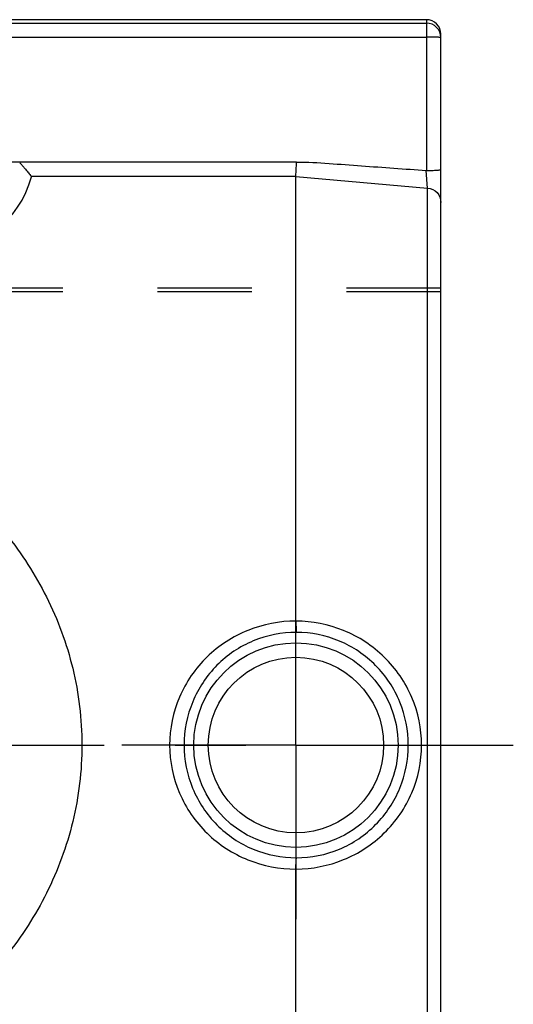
# Model space of a CAD drawing. Header units: millimetres. Extents: x 415 to 585, y 445 to 555.
# Tile 5 of 5: x 551 to 585, y 482 to 550. Entities that reach past the tile are written whole.
import ezdxf

# ---------------------------------------------------------------- set-up
doc = ezdxf.new("R2010")
doc.units = ezdxf.units.MM
doc.header["$LTSCALE"] = 65.185185
doc.linetypes.add('CENTER', pattern=[0.6, 0.375, -0.075, 0.075, -0.075])
doc.linetypes.add('HIDDEN', pattern=[0.2, 0.1, -0.1])
for name, color, linetype in [('KOERPER', 7, 'CONTINUOUS'), ('KONST.EL_MIT_GEO', 7, 'CONTINUOUS'), ('L1', 7, 'CONTINUOUS')]:
    doc.layers.add(name, color=color, linetype=linetype)

msp = doc.modelspace()

# ---------------------------------------------------------------- linework, layer by layer
at = {"layer": 'KOERPER', "color": 8, "linetype": 'HIDDEN'}
for p, q in [((580, 531.5), (420, 531.5)), ((580, 531.245), (580, 531.5)), ((580, 531.245), (420, 531.245))]:
    msp.add_line(p, q, dxfattribs=at)
at = {"layer": 'KOERPER', "color": 2, "linetype": 'CENTER'}
for p, q in [((570, 500), (570, 512)), ((527.25, 500), (554.75, 500)), ((570, 500), (558, 500)), ((570, 500), (582, 500)), ((570, 500), (570, 488))]:
    msp.add_line(p, q, dxfattribs=at)
at = {"layer": 'KONST.EL_MIT_GEO', "color": 7, "linetype": 'Continuous'}
for p, q in [((579, 550), (421, 550)), ((421, 549.765), (579, 549.765)), ((579, 550), (579, 539.603)), ((421, 548.8), (579, 548.8)), ((580, 451.001), (580, 548.999)), ((570.044, 540.19), (547.8, 540.19)), ((579.087, 538.397), (578.982, 539.604)), ((570, 539.198), (551.752, 539.198)), ((570, 508.548), (570, 539.198)), ((570, 539.198), (579.087, 538.397)), ((579.087, 461.603), (579.087, 538.397)), ((570, 460.802), (570, 491.452))]:
    msp.add_line(p, q, dxfattribs=at)
for radius in [7.05, 6.051]:
    msp.add_circle((570, 500), radius, dxfattribs=at)
for centre, radius, start, end in [((579, 548.765), 1, 0.01746, 90.01745), ((545, 541), 7, 195.08012, 344.91995)]:
    msp.add_arc(centre, radius, start, end, dxfattribs=at)
msp.add_ellipse((579, 548.999), major_axis=(0, 1.001), ratio=0.999391, start_param=-1.570796, end_param=0, dxfattribs=at)
for points, knots in [([(579.793, 548.787), (579.74, 548.789), (579.476, 548.798), (579.212, 548.8), (579, 548.8)], [0, 0, 0, 0, 0.200323, 1, 1, 1, 1]), ([(580, 548.765), (580, 548.77), (579.973, 548.772), (579.942, 548.779), (579.873, 548.782), (579.823, 548.785), (579.793, 548.787)], [0, 0, 0, 0, 0.069805, 0.261848, 0.574637, 1, 1, 1, 1]), ([(550.94, 540.12), (550.974, 540.12), (551.022, 540.056), (551.088, 539.987), (551.154, 539.91), (551.238, 539.812), (551.339, 539.692), (551.482, 539.52), (551.619, 539.357), (551.714, 539.236), (551.752, 539.198)], [0, 0, 0, 0, 0.081305, 0.163419, 0.244733, 0.324921, 0.480364, 0.626106, 0.86841, 1, 1, 1, 1]), ([(570, 539.198), (570.002, 539.234), (570.015, 539.565), (570.03, 539.895), (570.044, 540.19)], [0, 0, 0, 0, 0.108913, 1, 1, 1, 1]), ([(570.044, 540.19), (570.792, 540.19), (572.286, 540.097), (574.523, 539.923), (576.763, 539.774), (578.254, 539.659), (579, 539.603)], [0, 0, 0, 0, 0.249951, 0.50004, 0.750002, 1, 1, 1, 1]), ([(579, 539.603), (579.127, 539.593), (579.314, 539.607), (579.549, 539.618), (579.699, 539.624), (579.82, 539.634), (579.917, 539.643), (579.962, 539.655), (580, 539.659), (580, 539.667)], [0, 0, 0, 0, 0.381582, 0.554029, 0.704849, 0.828711, 0.921187, 0.978552, 1, 1, 1, 1]), ([(551.752, 539.198), (551.755, 539.195), (551.759, 539.189), (551.76, 539.182), (551.759, 539.179)], [0, 0, 0, 0, 0.540484, 1, 1, 1, 1]), ([(579.087, 538.397), (579.328, 538.376), (579.809, 538.147), (580, 537.648), (580, 537.409)], [0, 0, 0, 0, 0.501346, 1, 1, 1, 1]), ([(527.25, 524.995), (530.758, 524.995), (537.713, 523.825), (545.366, 519.512), (550.154, 514.632), (552.973, 510.27), (554.806, 505.315), (555.448, 500.007), (554.809, 494.698), (552.979, 489.742), (550.161, 485.378), (545.374, 480.494), (537.719, 476.176), (530.76, 475.005), (527.25, 475.005)], [0, 0, 0, 0, 0.126819, 0.2494, 0.310589, 0.372579, 0.435781, 0.499919, 0.56406, 0.627266, 0.689262, 0.750466, 0.873101, 1, 1, 1, 1]), ([(570, 508.548), (568.876, 508.548), (566.608, 508.112), (563.716, 506.235), (561.751, 503.397), (561.286, 501.125), (561.286, 500)], [0, 0, 0, 0, 0.250382, 0.499881, 0.749425, 1, 1, 1, 1]), ([(578.667, 500), (578.667, 501.12), (578.205, 503.383), (576.252, 506.218), (573.375, 508.098), (571.118, 508.542), (570, 508.549)], [0, 0, 0, 0, 0.250235, 0.500146, 0.750206, 1, 1, 1, 1]), ([(570, 508.548), (570, 508.448), (570.003, 508.265), (570.012, 508.028), (570.019, 507.873), (570.031, 507.796), (570.034, 507.772), (570.039, 507.766)], [0, 0, 0, 0, 0.382851, 0.69751, 0.909909, 0.970905, 1, 1, 1, 1]), ([(570.039, 507.766), (569.027, 507.771), (566.984, 507.371), (564.409, 505.639), (562.687, 503.056), (562.285, 501.013), (562.285, 500)], [0, 0, 0, 0, 0.250409, 0.499707, 0.74917, 1, 1, 1, 1]), ([(577.755, 500), (577.755, 501.008), (577.356, 503.045), (575.644, 505.626), (573.079, 507.36), (571.044, 507.766), (570.039, 507.766)], [0, 0, 0, 0, 0.250382, 0.500297, 0.750333, 1, 1, 1, 1]), ([(561.286, 500), (561.286, 498.875), (561.751, 496.604), (563.715, 493.765), (566.607, 491.888), (568.876, 491.452), (570, 491.452)], [0, 0, 0, 0, 0.250473, 0.500047, 0.7496, 1, 1, 1, 1]), ([(562.285, 500), (562.285, 498.987), (562.687, 496.944), (564.408, 494.362), (566.983, 492.629), (569.027, 492.229), (570.039, 492.234)], [0, 0, 0, 0, 0.250724, 0.500213, 0.749567, 1, 1, 1, 1]), ([(570, 491.451), (571.118, 491.458), (573.375, 491.902), (576.252, 493.782), (578.205, 496.617), (578.667, 498.88), (578.667, 500)], [0, 0, 0, 0, 0.249786, 0.499848, 0.749775, 1, 1, 1, 1]), ([(570.039, 492.234), (571.044, 492.234), (573.079, 492.64), (575.644, 494.374), (577.356, 496.955), (577.755, 498.992), (577.755, 500)], [0, 0, 0, 0, 0.24966, 0.4997, 0.749629, 1, 1, 1, 1]), ([(570, 491.452), (570, 491.552), (570.003, 491.735), (570.012, 491.972), (570.019, 492.127), (570.031, 492.204), (570.034, 492.228), (570.039, 492.234)], [0, 0, 0, 0, 0.382859, 0.697528, 0.909932, 0.970919, 1, 1, 1, 1])]:
    msp.add_open_spline(points, degree=3, knots=knots, dxfattribs=at)
at = {"layer": 'L1', "color": 2, "linetype": 'CENTER'}
msp.add_line((415, 500), (585, 500), dxfattribs=at)

doc.saveas('drawing.dxf')
